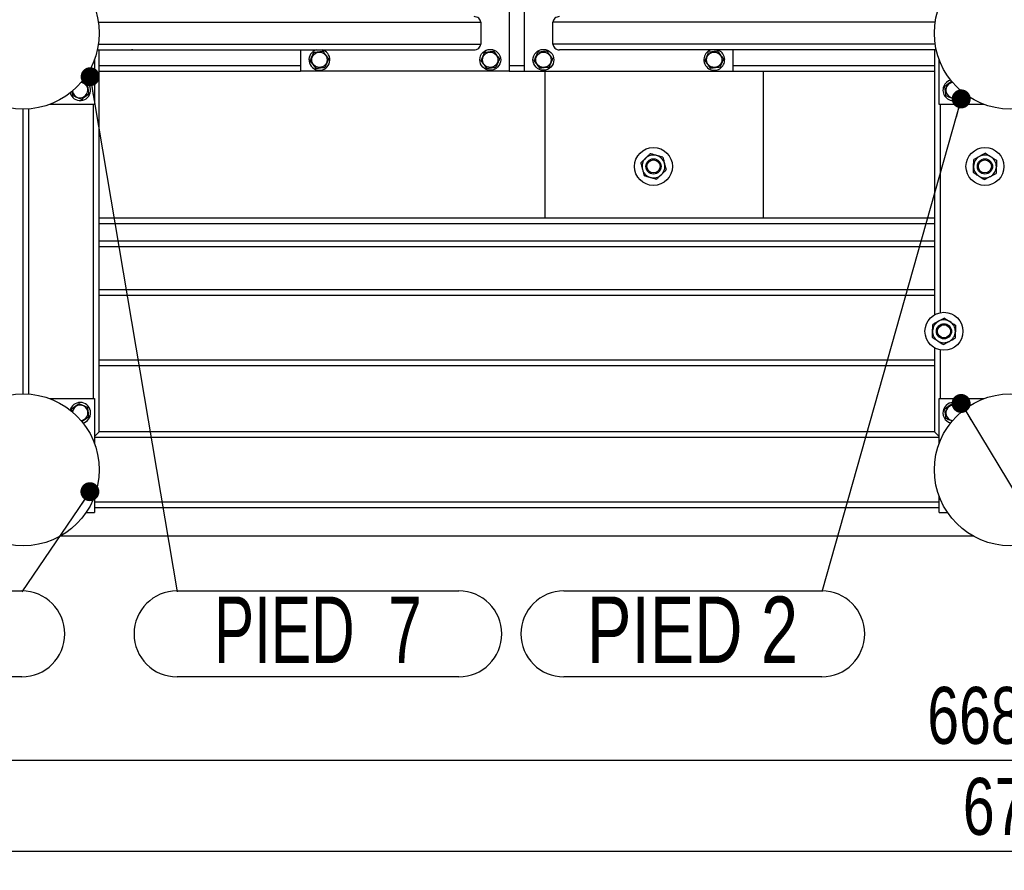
# Model space of a CAD drawing. Header units: millimetres. Extents: x 5 to 589, y 5 to 415.
# Tile 24 of 115: x 141 to 193, y 234 to 279. Entities that reach past the tile are written whole.
import ezdxf

# ---------------------------------------------------------------- set-up
doc = ezdxf.new("R2010")
doc.units = ezdxf.units.MM
doc.layers.add('COTES', color=1, linetype='Continuous')
doc.layers.add('NOTES', color=6, linetype='Continuous')
doc.layers.add('TRAIT-FORT', color=4, linetype='Continuous', lineweight=25)
doc.styles.add('SLDTEXTSTYLE0', font='TXT', dxfattribs={"width": 0.75})
doc.styles.add('SLDTEXTSTYLE9', font='TXT', dxfattribs={"width": 0.678571})
doc.dimstyles.new('SLDDIMSTYLE0', dxfattribs={"dimtxt": 3, "dimasz": 2, "dimexe": 0, "dimexo": 0.0625, "dimgap": 0.75, "dimtad": 1, "dimlfac": 20, "dimrnd": 1e-09, "dimzin": 12, "dimdsep": 46, "dimtxsty": 'SLDTEXTSTYLE0', "dimsah": 1, "dimcen": 0.09, "dimadec": 0, "dimazin": 3, "dimtfac": 1, "dimtofl": 0, "dimtmove": 0, "dimatfit": 3, "dimfxl": 1, "dimfrac": 2, "dimtolj": 1, "dimtzin": 12, "dimarcsym": 0})
doc.dimstyles.new('SLDDIMSTYLE3', dxfattribs={"dimtxt": 0.18, "dimasz": 1, "dimexe": 0, "dimexo": 0.0625, "dimgap": 0, "dimtad": 0, "dimtih": 1, "dimtoh": 1, "dimdec": 0, "dimrnd": 1e-09, "dimzin": 0, "dimdsep": 46, "dimtxsty": 'Standard', "dimblk1": 'DOT', "dimblk2": 'DOT', "dimsah": 1, "dimcen": 0.09, "dimadec": 0, "dimazin": 0, "dimtfac": 1, "dimtdec": 0, "dimtofl": 0, "dimtmove": 0, "dimatfit": 3, "dimldrblk": 'DOT', "dimfxl": 1, "dimfrac": 2, "dimtolj": 1, "dimtzin": 0, "dimarcsym": 0})

# ---------------------------------------------------------------- blocks, each defined once
blk = doc.blocks.new('_D_11')
at = {"layer": 'COTES', "color": 1, "transparency": 16777216}
for p, q in [((31.77, 251.052), (31.77, 234.455)), ((368.52, 251.052), (368.52, 234.455)), ((31.77, 235.455), (368.52, 235.455))]:
    blk.add_line(p, q, dxfattribs=at)
for points in [[(31.77, 235.455), (33.77, 234.955), (33.77, 235.955)], [(368.52, 235.455), (366.52, 235.955), (366.52, 234.955)]]:
    blk.add_solid(points, dxfattribs=at)
at = {"layer": 'COTES', "color": 1, "transparency": 16777216, "char_height": 3, "attachment_point": 1, "style": 'SLDTEXTSTYLE0'}
for s, insert in [('6735', (190.518, 239.322)), ('Toles', (200.51, 239.322))]:
    blk.add_mtext(s, dxfattribs=dict(at, insert=insert))
blk = doc.blocks.new('_D_13')
at = {"layer": 'COTES', "color": 1, "transparency": 16777216}
for p, q in [((32.77, 269.152), (32.77, 239.247)), ((367.02, 269.152), (367.02, 239.247)), ((367.02, 240.247), (32.77, 240.247))]:
    blk.add_line(p, q, dxfattribs=at)
for points in [[(32.77, 240.247), (34.77, 239.747), (34.77, 240.747)], [(367.02, 240.247), (365.02, 240.747), (365.02, 239.747)]]:
    blk.add_solid(points, dxfattribs=at)
at = {"layer": 'COTES', "color": 1, "transparency": 16777216, "char_height": 3, "attachment_point": 1, "style": 'SLDTEXTSTYLE0'}
for s, insert in [('Cadre', (198.635, 244.115)), ('6685', (188.643, 244.115))]:
    blk.add_mtext(s, dxfattribs=dict(at, insert=insert))
blk = doc.blocks.new('_DOT')
at = {"color": 0, "linetype": 'ByBlock', "lineweight": -2}
blk.add_line((-0.5, 0), (-1, 0), dxfattribs=at)
at = {"color": 0, "linetype": 'ByBlock', "const_width": 0.5}
blk.add_lwpolyline([(-0.25, 0, 1), (0.25, 0, 1)], format="xyb", close=True, dxfattribs=at)
blk = doc.blocks.new('SW_NOTE_8')
at = {"layer": 'NOTES', "color": 0}
for p, q in [((-13.585, 0.046), (0, 0.046)), ((0, -4.482), (-13.585, -4.482))]:
    blk.add_line(p, q, dxfattribs=at)
for centre, start, end in [((-13.585, -2.218), 90, 270), ((0, -2.218), 270, 90)]:
    blk.add_arc(centre, 2.264, start, end, dxfattribs=at)
at = {"layer": 'NOTES', "color": 0, "insert": (-6.784, -0.25), "char_height": 3.5, "attachment_point": 2, "style": 'SLDTEXTSTYLE0'}
blk.add_mtext('PIED 1', dxfattribs=at)
blk = doc.blocks.new('SW_NOTE_21')
at = {"layer": 'NOTES', "color": 0}
for p, q in [((0, 0.046), (14.843, 0.046)), ((14.843, -4.482), (0, -4.482))]:
    blk.add_line(p, q, dxfattribs=at)
for centre, start, end in [((0, -2.218), 90, 270), ((14.843, -2.218), 270, 90)]:
    blk.add_arc(centre, 2.264, start, end, dxfattribs=at)
at = {"layer": 'NOTES', "color": 0, "insert": (7.416, -0.25), "char_height": 3.5, "attachment_point": 2, "style": 'SLDTEXTSTYLE9'}
blk.add_mtext('PIED  7', dxfattribs=at)
blk = doc.blocks.new('SW_NOTE_22')
at = {"layer": 'NOTES', "color": 0}
for p, q in [((-13.585, 0.046), (0, 0.046)), ((0, -4.482), (-13.585, -4.482))]:
    blk.add_line(p, q, dxfattribs=at)
for centre, start, end in [((-13.585, -2.218), 90, 270), ((0, -2.218), 270, 90)]:
    blk.add_arc(centre, 2.264, start, end, dxfattribs=at)
at = {"layer": 'NOTES', "color": 0, "insert": (-6.807, -0.25), "char_height": 3.5, "attachment_point": 2, "style": 'SLDTEXTSTYLE0'}
blk.add_mtext('PIED 2', dxfattribs=at)

msp = doc.modelspace()

# ---------------------------------------------------------------- linework, layer by layer
at = {"layer": 'TRAIT-FORT', "color": 4, "linetype": 'Continuous', "lineweight": 25}
for p, q in [((166.62027, 280.55196), (166.62027, 276.55196)), ((167.42027, 276.55196), (167.42027, 280.55196)), ((144.97872, 279.12696), (165.12027, 279.12696)), ((165.12027, 279.12696), (165.12027, 277.97696)), ((168.92027, 277.97696), (168.92027, 279.12696)), ((189.06181, 279.12696), (168.92027, 279.12696)), ((144.92339, 277.67696), (164.76467, 277.67696)), ((144.97872, 277.97696), (165.12027, 277.97696)), ((145.02027, 276.85196), (145.02027, 277.67696)), ((146.78883, 277.67696), (146.72044, 277.67696)), ((155.62027, 277.67696), (155.62027, 276.55196)), ((156.83094, 277.66001), (156.7842, 277.67696)), ((189.06181, 277.97696), (168.92027, 277.97696)), ((189.11714, 277.67696), (169.27586, 277.67696)), ((178.42027, 276.55196), (178.42027, 277.67696)), ((189.02027, 277.67696), (189.02027, 276.85196)), ((144.77027, 277.16002), (144.77027, 274.80196)), ((189.27027, 274.80196), (189.27027, 277.16002)), ((145.02027, 276.55196), (145.02027, 276.85196)), ((145.02027, 276.85196), (155.62027, 276.85196)), ((145.02027, 276.55196), (155.62027, 276.55196)), ((145.02027, 265.05196), (145.02027, 276.55196)), ((166.62027, 276.55196), (155.62027, 276.55196)), ((166.62027, 276.85196), (167.42027, 276.85196)), ((166.62027, 276.55196), (167.42027, 276.55196)), ((167.42027, 276.55196), (178.42027, 276.55196)), ((168.52027, 268.80196), (168.52027, 276.55196)), ((178.42027, 276.85196), (189.02027, 276.85196)), ((178.42027, 276.55196), (189.02027, 276.55196)), ((180.02027, 268.80196), (180.02027, 276.55196)), ((189.02027, 276.85196), (189.02027, 276.55196)), ((189.02027, 276.55196), (189.02027, 265.05196)), ((190.47231, 275.36095), (190.45596, 275.49237)), ((141.02027, 259.55196), (141.02027, 274.55196)), ((141.32027, 259.54069), (141.32027, 274.56323)), ((144.77027, 274.80196), (142.41221, 274.80196)), ((144.72027, 259.30196), (144.72027, 274.80196)), ((191.62832, 274.80196), (189.27027, 274.80196)), ((189.32027, 274.80196), (189.32027, 263.82829)), ((189.02027, 268.80196), (145.02027, 268.80196)), ((189.02027, 268.50196), (145.02027, 268.50196)), ((189.02027, 267.60196), (145.02027, 267.60196)), ((189.02027, 267.30196), (145.02027, 267.30196)), ((145.02027, 265.05196), (189.02027, 265.05196)), ((145.02027, 264.75196), (145.02027, 265.05196)), ((189.02027, 265.05196), (189.02027, 264.75196)), ((145.02027, 261.35196), (145.02027, 264.75196)), ((145.02027, 264.75196), (189.02027, 264.75196)), ((189.02027, 264.75196), (189.02027, 263.71381)), ((189.02027, 261.98395), (189.02027, 261.35196)), ((189.32027, 261.86947), (189.32027, 259.30196)), ((145.02027, 261.35196), (189.02027, 261.35196)), ((145.02027, 261.05196), (145.02027, 261.35196)), ((145.02027, 257.55196), (145.02027, 261.05196)), ((145.02027, 261.05196), (189.02027, 261.05196)), ((189.02027, 261.35196), (189.02027, 261.05196)), ((189.02027, 261.05196), (189.02027, 257.55196)), ((142.41221, 259.30196), (144.77027, 259.30196)), ((144.77027, 259.30196), (144.77027, 256.9439)), ((189.27027, 259.30196), (191.62832, 259.30196)), ((189.27027, 256.9439), (189.27027, 259.30196)), ((143.51222, 258.76264), (143.48703, 258.68671)), ((145.02027, 257.55196), (144.77027, 257.30196)), ((144.77027, 257.30196), (145.02027, 257.55196)), ((189.02027, 257.55196), (145.02027, 257.55196)), ((189.27027, 257.30196), (189.02027, 257.55196)), ((189.02027, 257.55196), (189.27027, 257.30196)), ((189.27027, 257.25196), (144.77027, 257.25196)), ((144.77027, 254.16002), (144.77027, 253.30196)), ((189.27027, 253.30196), (189.27027, 254.16002)), ((189.27027, 253.85196), (144.77027, 253.85196)), ((144.32745, 253.30196), (144.77027, 253.30196)), ((189.27027, 253.55196), (144.77027, 253.55196)), ((189.27027, 253.30196), (189.71308, 253.30196)), ((191.08377, 252.05196), (142.95676, 252.05196))]:
    msp.add_line(p, q, dxfattribs=at)
for centre, radius in [((141.02027, 278.55196), 4), ((193.02027, 278.55196), 4), ((156.62027, 277.15196), 0.40375), ((165.62027, 277.15196), 0.55), ((165.62027, 277.15196), 0.40375), ((168.42027, 277.15196), 0.55), ((168.42027, 277.15196), 0.40375), ((177.42027, 277.15196), 0.40375), ((174.21877, 271.53413), 1), ((191.68069, 271.53413), 1), ((174.21877, 271.53413), 0.4), ((174.21877, 271.53413), 0.345), ((191.68069, 271.53413), 0.4), ((191.68069, 271.53413), 0.345), ((189.52215, 262.84888), 1), ((189.52215, 262.84888), 0.4), ((189.52215, 262.84888), 0.345), ((141.02027, 255.55196), 4), ((193.02027, 255.55196), 4)]:
    msp.add_circle(centre, radius, dxfattribs=at)
for centre, radius, start, end in [((156.62027, 277.15196), 0.55, 107.341443, 67.477326), ((177.42027, 277.15196), 0.55, 107.341443, 247.477326), ((177.42027, 277.15196), 0.55, 247.477326, 72.658557), ((144.02027, 275.55196), 0.55, 195.449837, 74.550169), ((144.02027, 275.55196), 0.40375, 185.882422, 84.117588), ((190.02027, 275.55196), 0.55, 105.476547, 157.477326), ((190.02027, 275.55196), 0.40375, 95.889188, 187.093779), ((190.02027, 275.55196), 0.55, 157.477326, 344.523435), ((190.02027, 275.55196), 0.40375, 187.093779, 354.1108), ((174.21877, 271.53413), 0.6, 134.329135, 194.329135), ((174.21877, 271.53413), 0.6, 74.329135, 134.329135), ((174.21877, 271.53413), 0.6, 14.329135, 74.329135), ((191.68069, 271.53413), 0.6, 118.232225, 178.232225), ((191.68069, 271.53413), 0.6, 58.232225, 118.232225), ((191.68069, 271.53413), 0.6, 358.232225, 58.232225), ((174.21877, 271.53413), 0.6, 194.329135, 254.329135), ((174.21877, 271.53413), 0.6, 314.329135, 14.329135), ((191.68069, 271.53413), 0.6, 178.232225, 238.232225), ((191.68069, 271.53413), 0.6, 298.232225, 358.232225), ((174.21877, 271.53413), 0.6, 254.329135, 314.329135), ((191.68069, 271.53413), 0.6, 238.232225, 298.232225), ((189.52215, 262.84888), 0.6, 118.232225, 178.232225), ((189.52215, 262.84888), 0.6, 58.232225, 118.232225), ((189.52215, 262.84888), 0.6, 358.232225, 58.232225), ((189.52215, 262.84888), 0.6, 178.232225, 238.232225), ((189.52215, 262.84888), 0.6, 298.232225, 358.232225), ((189.52215, 262.84888), 0.6, 238.232225, 298.232225), ((144.02027, 258.55196), 0.55, 284.24086, 157.477326), ((144.02027, 258.55196), 0.40375, 274.502768, 174.469742), ((190.02027, 258.55196), 0.55, 15.41961, 157.477326), ((190.02027, 258.55196), 0.40375, 5.806574, 187.093779), ((190.02027, 258.55196), 0.55, 157.477326, 254.580398), ((190.02027, 258.55196), 0.40375, 187.093779, 264.193439)]:
    msp.add_arc(centre, radius, start, end, dxfattribs=at)
for centre, major_axis, start_param, end_param in [((164.76467, 279.12696), (0.35559, 0), 0, 1.57079633), ((169.27586, 279.12696), (-0.35559, 0), 4.71238898, 6.28318531), ((164.76467, 277.97696), (0.35559, 0), 4.71238898, 6.28318531), ((169.27586, 277.97696), (-0.35559, 0), 0, 1.57079633)]:
    msp.add_ellipse(centre, major_axis=major_axis, ratio=0.84366149, start_param=start_param, end_param=end_param, dxfattribs=at)
for points, knots in [([(156.13327, 277.09136), (156.14985, 277.13059), (156.18337, 277.20991), (156.23303, 277.32743), (156.2805, 277.43978), (156.3096, 277.50865), (156.32429, 277.5434)], [0, 0, 0, 0, 0.26460494, 0.53494775, 0.76534313, 1, 1, 1, 1]), ([(156.32429, 277.5434), (156.38625, 277.55112), (156.48872, 277.56387), (156.63735, 277.58236), (156.73734, 277.59481), (156.79486, 277.60197), (156.81128, 277.60401)], [0, 0, 0, 0, 0.38554949, 0.63764185, 0.89654625, 1, 1, 1, 1]), ([(157.10726, 277.21256), (157.08157, 277.24654), (157.02963, 277.31522), (156.95268, 277.41699), (156.87913, 277.51428), (156.83403, 277.57392), (156.81128, 277.60401)], [0, 0, 0, 0, 0.26460494, 0.53494775, 0.76534313, 1, 1, 1, 1]), ([(165.13327, 277.09136), (165.14985, 277.13059), (165.18337, 277.20991), (165.23303, 277.32743), (165.2805, 277.43978), (165.3096, 277.50865), (165.32429, 277.5434)], [0, 0, 0, 0, 0.26460494, 0.53494775, 0.76534313, 1, 1, 1, 1]), ([(165.32429, 277.5434), (165.38625, 277.55112), (165.48872, 277.56387), (165.63735, 277.58236), (165.73734, 277.59481), (165.79486, 277.60197), (165.81128, 277.60401)], [0, 0, 0, 0, 0.38554949, 0.63764185, 0.89654625, 1, 1, 1, 1]), ([(166.10726, 277.21256), (166.08157, 277.24654), (166.02963, 277.31522), (165.95268, 277.41699), (165.87913, 277.51428), (165.83403, 277.57392), (165.81128, 277.60401)], [0, 0, 0, 0, 0.26460494, 0.53494775, 0.76534313, 1, 1, 1, 1]), ([(167.93327, 277.09136), (167.94985, 277.13059), (167.98337, 277.20991), (168.03303, 277.32743), (168.0805, 277.43978), (168.1096, 277.50865), (168.12429, 277.5434)], [0, 0, 0, 0, 0.26460494, 0.53494775, 0.76534313, 1, 1, 1, 1]), ([(168.61128, 277.60401), (168.54932, 277.5963), (168.44684, 277.58355), (168.29821, 277.56505), (168.19822, 277.55261), (168.14071, 277.54545), (168.12429, 277.5434)], [0, 0, 0, 0, 0.38554949, 0.63764185, 0.89654625, 1, 1, 1, 1]), ([(168.90726, 277.21256), (168.88157, 277.24654), (168.82963, 277.31522), (168.75268, 277.41699), (168.67913, 277.51428), (168.63403, 277.57392), (168.61128, 277.60401)], [0, 0, 0, 0, 0.26460494, 0.53494775, 0.76534313, 1, 1, 1, 1]), ([(176.93327, 277.09136), (176.94985, 277.13059), (176.98337, 277.20991), (177.03303, 277.32743), (177.0805, 277.43978), (177.1096, 277.50865), (177.12429, 277.5434)], [0, 0, 0, 0, 0.26460494, 0.53494775, 0.76534313, 1, 1, 1, 1]), ([(177.61128, 277.60401), (177.54932, 277.5963), (177.44684, 277.58355), (177.29821, 277.56505), (177.19822, 277.55261), (177.14071, 277.54545), (177.12429, 277.5434)], [0, 0, 0, 0, 0.38554949, 0.63764185, 0.89654625, 1, 1, 1, 1]), ([(177.90726, 277.21256), (177.88157, 277.24654), (177.82963, 277.31522), (177.75268, 277.41699), (177.67913, 277.51428), (177.63403, 277.57392), (177.61128, 277.60401)], [0, 0, 0, 0, 0.26460494, 0.53494775, 0.76534313, 1, 1, 1, 1]), ([(156.13327, 277.09136), (156.15896, 277.05738), (156.2109, 276.9887), (156.28785, 276.88693), (156.3614, 276.78964), (156.4065, 276.73), (156.42925, 276.69991)], [0, 0, 0, 0, 0.26460494, 0.53494775, 0.76534313, 1, 1, 1, 1]), ([(157.10726, 277.21256), (157.09068, 277.17333), (157.05716, 277.09401), (157.0075, 276.97649), (156.96003, 276.86414), (156.93093, 276.79527), (156.91625, 276.76052)], [0, 0, 0, 0, 0.26460494, 0.53494775, 0.76534313, 1, 1, 1, 1]), ([(165.13327, 277.09136), (165.15896, 277.05738), (165.2109, 276.9887), (165.28785, 276.88693), (165.3614, 276.78964), (165.4065, 276.73), (165.42925, 276.69991)], [0, 0, 0, 0, 0.26460494, 0.53494775, 0.76534313, 1, 1, 1, 1]), ([(166.10726, 277.21256), (166.09068, 277.17333), (166.05716, 277.09401), (166.0075, 276.97649), (165.96003, 276.86414), (165.93093, 276.79527), (165.91625, 276.76052)], [0, 0, 0, 0, 0.26460494, 0.53494775, 0.76534313, 1, 1, 1, 1]), ([(167.93327, 277.09136), (167.95896, 277.05738), (168.0109, 276.9887), (168.08785, 276.88693), (168.1614, 276.78964), (168.2065, 276.73), (168.22925, 276.69991)], [0, 0, 0, 0, 0.26460494, 0.53494775, 0.76534313, 1, 1, 1, 1]), ([(168.90726, 277.21256), (168.89068, 277.17333), (168.85716, 277.09401), (168.8075, 276.97649), (168.76003, 276.86414), (168.73093, 276.79527), (168.71625, 276.76052)], [0, 0, 0, 0, 0.26460494, 0.53494775, 0.76534313, 1, 1, 1, 1]), ([(176.93327, 277.09136), (176.95896, 277.05738), (177.0109, 276.9887), (177.08785, 276.88693), (177.1614, 276.78964), (177.2065, 276.73), (177.22925, 276.69991)], [0, 0, 0, 0, 0.26460494, 0.53494775, 0.76534313, 1, 1, 1, 1]), ([(177.90726, 277.21256), (177.89068, 277.17333), (177.85716, 277.09401), (177.8075, 276.97649), (177.76003, 276.86414), (177.73093, 276.79527), (177.71625, 276.76052)], [0, 0, 0, 0, 0.26460494, 0.53494775, 0.76534313, 1, 1, 1, 1]), ([(156.42925, 276.69991), (156.49122, 276.70762), (156.59369, 276.72037), (156.74232, 276.73887), (156.84231, 276.75131), (156.89983, 276.75847), (156.91625, 276.76052)], [0, 0, 0, 0, 0.38554949, 0.63764185, 0.89654625, 1, 1, 1, 1]), ([(165.42925, 276.69991), (165.49122, 276.70762), (165.59369, 276.72037), (165.74232, 276.73887), (165.84231, 276.75131), (165.89983, 276.75847), (165.91625, 276.76052)], [0, 0, 0, 0, 0.38554949, 0.63764185, 0.89654625, 1, 1, 1, 1]), ([(168.71625, 276.76052), (168.65429, 276.7528), (168.55181, 276.74005), (168.40318, 276.72156), (168.30319, 276.70911), (168.24567, 276.70195), (168.22925, 276.69991)], [0, 0, 0, 0, 0.38554949, 0.63764185, 0.89654625, 1, 1, 1, 1]), ([(177.71625, 276.76052), (177.65429, 276.7528), (177.55181, 276.74005), (177.40318, 276.72156), (177.30319, 276.70911), (177.24567, 276.70195), (177.22925, 276.69991)], [0, 0, 0, 0, 0.38554949, 0.63764185, 0.89654625, 1, 1, 1, 1]), ([(144.08202, 275.98725), (144.12191, 275.9704), (144.1969, 275.93871), (144.30812, 275.89171), (144.37697, 275.86262), (144.41171, 275.84794)], [0, 0, 0, 0, 0.360072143, 0.677104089, 1, 1, 1, 1]), ([(189.92945, 276.0161), (189.90546, 275.99797), (189.84673, 275.95356), (189.75521, 275.88436), (189.65796, 275.81083), (189.59831, 275.76573), (189.56822, 275.74297)], [0, 0, 0, 0, 0.20240388, 0.49561278, 0.74549542, 1, 1, 1, 1]), ([(143.62882, 275.25598), (143.62111, 275.3179), (143.6112, 275.39753), (143.60103, 275.47931), (143.59877, 275.49749)], [0, 0, 0, 0, 0.77762637, 1, 1, 1, 1]), ([(144.47231, 275.36095), (144.4646, 275.42291), (144.45185, 275.52538), (144.43335, 275.67401), (144.42091, 275.77401), (144.41375, 275.83152), (144.41171, 275.84794)], [0, 0, 0, 0, 0.38554949, 0.63764185, 0.89654625, 1, 1, 1, 1]), ([(189.62882, 275.25598), (189.62111, 275.31794), (189.60836, 275.42041), (189.58986, 275.56904), (189.57742, 275.66904), (189.57026, 275.72655), (189.56822, 275.74297)], [0, 0, 0, 0, 0.385549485, 0.637641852, 0.896546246, 1, 1, 1, 1]), ([(144.08087, 275.06497), (144.04164, 275.08155), (143.96231, 275.11506), (143.84479, 275.16472), (143.73245, 275.21219), (143.66357, 275.2413), (143.62882, 275.25598)], [0, 0, 0, 0, 0.26460494, 0.53494775, 0.76534313, 1, 1, 1, 1]), ([(144.08087, 275.06497), (144.11484, 275.09066), (144.18353, 275.14259), (144.2853, 275.21954), (144.38258, 275.2931), (144.44222, 275.33819), (144.47231, 275.36095)], [0, 0, 0, 0, 0.26460494, 0.53494775, 0.76534313, 1, 1, 1, 1]), ([(190.08087, 275.06497), (190.04164, 275.08155), (189.96231, 275.11506), (189.84479, 275.16472), (189.73245, 275.21219), (189.66357, 275.2413), (189.62882, 275.25598)], [0, 0, 0, 0, 0.26460494, 0.53494775, 0.76534313, 1, 1, 1, 1]), ([(190.08087, 275.06497), (190.11484, 275.09066), (190.18353, 275.14259), (190.2853, 275.21954), (190.38258, 275.2931), (190.44222, 275.33819), (190.47231, 275.36095)], [0, 0, 0, 0, 0.26460494, 0.53494775, 0.76534313, 1, 1, 1, 1]), ([(173.5517, 271.72127), (173.56848, 271.73766), (173.60213, 271.77053), (173.65518, 271.82236), (173.71064, 271.87654), (173.7593, 271.92407), (173.78912, 271.95319), (173.7995, 271.96333)], [0, 0, 0, 0, 0.21551724, 0.43222674, 0.65445839, 0.87968929, 1, 1, 1, 1]), ([(173.7995, 271.96333), (173.82105, 271.98438), (173.86459, 272.02692), (173.92797, 272.08883), (173.98926, 272.1487), (174.02789, 272.18644), (174.0473, 272.2054)], [0, 0, 0, 0, 0.249576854, 0.504361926, 0.75104582, 1, 1, 1, 1]), ([(174.38083, 272.11183), (174.35183, 272.11996), (174.29322, 272.13641), (174.20791, 272.16034), (174.12542, 272.18348), (174.07342, 272.19807), (174.0473, 272.2054)], [0, 0, 0, 0, 0.24957685, 0.50436193, 0.75104582, 1, 1, 1, 1]), ([(174.71437, 272.01826), (174.69178, 272.02459), (174.64649, 272.0373), (174.57508, 272.05733), (174.50043, 272.07828), (174.43493, 272.09665), (174.3948, 272.10791), (174.38083, 272.11183)], [0, 0, 0, 0, 0.21551724, 0.43222674, 0.65445839, 0.87968929, 1, 1, 1, 1]), ([(174.71437, 272.01826), (174.71934, 271.99878), (174.72931, 271.95975), (174.74826, 271.88555), (174.77177, 271.79352), (174.79057, 271.71992), (174.8001, 271.68263)], [0, 0, 0, 0, 0.18501599, 0.37074143, 0.68116385, 1, 1, 1, 1]), ([(191.08098, 271.55264), (191.08191, 271.58275), (191.08378, 271.64359), (191.08652, 271.73215), (191.08916, 271.81779), (191.09083, 271.87177), (191.09166, 271.89889)], [0, 0, 0, 0, 0.24957685, 0.50436193, 0.75104582, 1, 1, 1, 1]), ([(191.39686, 272.06275), (191.37033, 272.0485), (191.31669, 272.01971), (191.23863, 271.97779), (191.16315, 271.93727), (191.11556, 271.91172), (191.09166, 271.89889)], [0, 0, 0, 0, 0.24957685, 0.50436193, 0.75104582, 1, 1, 1, 1]), ([(191.70206, 272.22662), (191.6814, 272.21553), (191.63995, 272.19327), (191.57461, 272.15819), (191.5063, 272.12151), (191.44637, 272.08933), (191.40965, 272.06962), (191.39686, 272.06275)], [0, 0, 0, 0, 0.215517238, 0.432226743, 0.654458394, 0.879689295, 1, 1, 1, 1]), ([(191.70206, 272.22662), (191.71916, 272.21604), (191.7534, 272.19483), (191.81851, 272.15451), (191.89927, 272.1045), (191.96386, 272.06451), (191.99658, 272.04424)], [0, 0, 0, 0, 0.18501599, 0.37074143, 0.68116385, 1, 1, 1, 1]), ([(191.99658, 272.04424), (192.00164, 272.04111), (192.04273, 272.01566), (192.12098, 271.96721), (192.21393, 271.90965), (192.26937, 271.87532), (192.29109, 271.86187)], [0, 0, 0, 0, 0.04940377, 0.40100021, 0.76531448, 1, 1, 1, 1]), ([(192.29109, 271.86187), (192.29037, 271.83842), (192.28892, 271.7914), (192.28663, 271.71727), (192.28424, 271.63978), (192.28214, 271.57179), (192.28085, 271.53013), (192.28041, 271.51562)], [0, 0, 0, 0, 0.21551724, 0.43222674, 0.65445839, 0.87968929, 1, 1, 1, 1]), ([(173.5517, 271.72127), (173.55667, 271.70179), (173.56664, 271.66277), (173.58127, 271.60549), (173.59541, 271.55013), (173.60908, 271.49664), (173.62312, 271.44166), (173.63265, 271.40436), (173.63743, 271.38564)], [0, 0, 0, 0, 0.18491158, 0.37053221, 0.5253481, 0.68099717, 0.8398193, 1, 1, 1, 1]), ([(173.63743, 271.38564), (173.63891, 271.37987), (173.65087, 271.33304), (173.67364, 271.24387), (173.7007, 271.13794), (173.71684, 271.07476), (173.72317, 271.05)], [0, 0, 0, 0, 0.04940377, 0.40100021, 0.76531448, 1, 1, 1, 1]), ([(174.88583, 271.34699), (174.86905, 271.3306), (174.8354, 271.29773), (174.78235, 271.2459), (174.72689, 271.19173), (174.67823, 271.14419), (174.64841, 271.11507), (174.63803, 271.10493)], [0, 0, 0, 0, 0.21551724, 0.43222674, 0.65445839, 0.87968929, 1, 1, 1, 1]), ([(174.8001, 271.68263), (174.80157, 271.67686), (174.81353, 271.63003), (174.83631, 271.54086), (174.86337, 271.43493), (174.87951, 271.37175), (174.88583, 271.34699)], [0, 0, 0, 0, 0.049403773, 0.401000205, 0.765314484, 1, 1, 1, 1]), ([(191.07029, 271.20639), (191.07101, 271.22984), (191.07247, 271.27686), (191.07475, 271.35099), (191.07715, 271.42849), (191.07924, 271.49648), (191.08053, 271.53814), (191.08098, 271.55264)], [0, 0, 0, 0, 0.215517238, 0.432226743, 0.654458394, 0.879689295, 1, 1, 1, 1]), ([(192.28041, 271.51562), (192.27948, 271.48551), (192.2776, 271.42467), (192.27487, 271.33611), (192.27222, 271.25047), (192.27056, 271.19649), (192.26972, 271.16938)], [0, 0, 0, 0, 0.24957685, 0.50436193, 0.75104582, 1, 1, 1, 1]), ([(173.72317, 271.05), (173.74575, 271.04367), (173.79104, 271.03096), (173.86245, 271.01093), (173.9371, 270.98999), (174.0026, 270.97161), (174.04273, 270.96035), (174.0567, 270.95643)], [0, 0, 0, 0, 0.21551724, 0.43222674, 0.65445839, 0.87968929, 1, 1, 1, 1]), ([(174.0567, 270.95643), (174.0857, 270.9483), (174.14431, 270.93185), (174.22962, 270.90792), (174.31211, 270.88478), (174.36411, 270.87019), (174.39023, 270.86286)], [0, 0, 0, 0, 0.24957685, 0.50436193, 0.75104582, 1, 1, 1, 1]), ([(174.63803, 271.10493), (174.61649, 271.08388), (174.57294, 271.04134), (174.50956, 270.97943), (174.44827, 270.91956), (174.40964, 270.88182), (174.39023, 270.86286)], [0, 0, 0, 0, 0.24957685, 0.50436193, 0.75104582, 1, 1, 1, 1]), ([(191.07029, 271.20639), (191.08738, 271.19581), (191.12163, 271.17461), (191.17189, 271.14348), (191.22047, 271.1134), (191.2674, 271.08434), (191.31565, 271.05446), (191.34837, 271.03419), (191.36481, 271.02402)], [0, 0, 0, 0, 0.18491158, 0.37053221, 0.5253481, 0.68099717, 0.8398193, 1, 1, 1, 1]), ([(191.36481, 271.02402), (191.36987, 271.02088), (191.41096, 270.99544), (191.4892, 270.94698), (191.58216, 270.88942), (191.6376, 270.85509), (191.65932, 270.84164)], [0, 0, 0, 0, 0.049403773, 0.401000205, 0.765314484, 1, 1, 1, 1]), ([(191.65932, 270.84164), (191.67998, 270.85274), (191.72143, 270.87499), (191.78677, 270.91007), (191.85508, 270.94675), (191.91501, 270.97893), (191.95173, 270.99864), (191.96452, 271.00551)], [0, 0, 0, 0, 0.21551724, 0.43222674, 0.65445839, 0.87968929, 1, 1, 1, 1]), ([(191.96452, 271.00551), (191.99106, 271.01976), (192.04469, 271.04855), (192.12275, 271.09047), (192.19824, 271.131), (192.24582, 271.15654), (192.26972, 271.16938)], [0, 0, 0, 0, 0.24957685, 0.50436193, 0.75104582, 1, 1, 1, 1]), ([(189.54352, 263.54137), (189.52286, 263.53028), (189.48141, 263.50802), (189.41607, 263.47294), (189.34776, 263.43626), (189.28783, 263.40408), (189.25111, 263.38437), (189.23832, 263.3775)], [0, 0, 0, 0, 0.215517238, 0.432226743, 0.654458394, 0.879689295, 1, 1, 1, 1]), ([(189.54352, 263.54137), (189.56061, 263.53079), (189.59486, 263.50958), (189.65997, 263.46926), (189.74073, 263.41925), (189.80531, 263.37926), (189.83804, 263.35899)], [0, 0, 0, 0, 0.18501599, 0.37074143, 0.68116385, 1, 1, 1, 1]), ([(188.92244, 262.86739), (188.92337, 262.8975), (188.92524, 262.95834), (188.92798, 263.0469), (188.93062, 263.13254), (188.93229, 263.18652), (188.93312, 263.21364)], [0, 0, 0, 0, 0.24957685, 0.50436193, 0.75104582, 1, 1, 1, 1]), ([(189.23832, 263.3775), (189.21178, 263.36325), (189.15815, 263.33446), (189.08009, 263.29254), (189.00461, 263.25202), (188.95702, 263.22647), (188.93312, 263.21364)], [0, 0, 0, 0, 0.24957685, 0.50436193, 0.75104582, 1, 1, 1, 1]), ([(189.83804, 263.35899), (189.8431, 263.35586), (189.88419, 263.33041), (189.96244, 263.28196), (190.05539, 263.2244), (190.11083, 263.19007), (190.13255, 263.17662)], [0, 0, 0, 0, 0.04940377, 0.40100021, 0.76531448, 1, 1, 1, 1]), ([(190.13255, 263.17662), (190.13183, 263.15317), (190.13038, 263.10615), (190.12809, 263.03202), (190.1257, 262.95453), (190.1236, 262.88654), (190.12231, 262.84488), (190.12187, 262.83037)], [0, 0, 0, 0, 0.21551724, 0.43222674, 0.65445839, 0.87968929, 1, 1, 1, 1]), ([(188.91175, 262.52114), (188.91247, 262.54459), (188.91393, 262.59161), (188.91621, 262.66574), (188.9186, 262.74324), (188.9207, 262.81123), (188.92199, 262.85289), (188.92244, 262.86739)], [0, 0, 0, 0, 0.215517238, 0.432226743, 0.654458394, 0.879689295, 1, 1, 1, 1]), ([(188.91175, 262.52114), (188.92884, 262.51056), (188.96309, 262.48936), (189.01335, 262.45823), (189.06192, 262.42815), (189.10886, 262.39909), (189.15711, 262.36921), (189.18983, 262.34894), (189.20626, 262.33877)], [0, 0, 0, 0, 0.18491158, 0.37053221, 0.5253481, 0.68099717, 0.8398193, 1, 1, 1, 1]), ([(189.80598, 262.32026), (189.83252, 262.33451), (189.88615, 262.3633), (189.96421, 262.40522), (190.0397, 262.44575), (190.08728, 262.47129), (190.11118, 262.48413)], [0, 0, 0, 0, 0.24957685, 0.50436193, 0.75104582, 1, 1, 1, 1]), ([(190.12187, 262.83037), (190.12094, 262.80026), (190.11906, 262.73942), (190.11633, 262.65086), (190.11368, 262.56522), (190.11202, 262.51124), (190.11118, 262.48413)], [0, 0, 0, 0, 0.24957685, 0.50436193, 0.75104582, 1, 1, 1, 1]), ([(189.20626, 262.33877), (189.21133, 262.33563), (189.25242, 262.31019), (189.33066, 262.26173), (189.42361, 262.20417), (189.47906, 262.16984), (189.50078, 262.15639)], [0, 0, 0, 0, 0.049403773, 0.401000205, 0.765314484, 1, 1, 1, 1]), ([(189.50078, 262.15639), (189.52144, 262.16749), (189.56289, 262.18974), (189.62823, 262.22482), (189.69654, 262.2615), (189.75647, 262.29368), (189.79319, 262.31339), (189.80598, 262.32026)], [0, 0, 0, 0, 0.21551724, 0.43222674, 0.65445839, 0.87968929, 1, 1, 1, 1]), ([(143.95966, 259.03895), (143.92569, 259.01326), (143.857, 258.96133), (143.75523, 258.88438), (143.65795, 258.81082), (143.59831, 258.76573), (143.56822, 258.74297)], [0, 0, 0, 0, 0.26460494, 0.53494775, 0.76534313, 1, 1, 1, 1]), ([(143.95966, 259.03895), (143.9989, 259.02237), (144.07822, 258.98886), (144.19574, 258.9392), (144.30808, 258.89173), (144.37696, 258.86262), (144.41171, 258.84794)], [0, 0, 0, 0, 0.26460494, 0.53494775, 0.76534313, 1, 1, 1, 1]), ([(144.47231, 258.36095), (144.4646, 258.42291), (144.45185, 258.52538), (144.43335, 258.67401), (144.42091, 258.77401), (144.41375, 258.83152), (144.41171, 258.84794)], [0, 0, 0, 0, 0.38554949, 0.63764185, 0.89654625, 1, 1, 1, 1]), ([(189.95966, 259.03895), (189.92569, 259.01326), (189.857, 258.96133), (189.75523, 258.88438), (189.65795, 258.81082), (189.59831, 258.76573), (189.56822, 258.74297)], [0, 0, 0, 0, 0.26460494, 0.53494775, 0.76534313, 1, 1, 1, 1]), ([(189.95966, 259.03895), (189.9989, 259.02237), (190.07822, 258.98886), (190.19574, 258.9392), (190.30808, 258.89173), (190.37696, 258.86262), (190.41171, 258.84794)], [0, 0, 0, 0, 0.26460494, 0.53494775, 0.76534313, 1, 1, 1, 1]), ([(190.44252, 258.6004), (190.43952, 258.62447), (190.43121, 258.69122), (190.42091, 258.77401), (190.41375, 258.83152), (190.41171, 258.84794)], [0, 0, 0, 0, 0.28721744, 0.79649959, 1, 1, 1, 1]), ([(143.5837, 258.61853), (143.58057, 258.6437), (143.57534, 258.68576), (143.57026, 258.72658), (143.56822, 258.74297)], [0, 0, 0, 0, 0.59842404, 1, 1, 1, 1]), ([(144.10665, 258.08446), (144.1321, 258.10371), (144.19229, 258.14922), (144.28532, 258.21956), (144.38258, 258.2931), (144.44222, 258.33819), (144.47231, 258.36095)], [0, 0, 0, 0, 0.21217972, 0.50179486, 0.74861479, 1, 1, 1, 1]), ([(189.62882, 258.25598), (189.62111, 258.31794), (189.60836, 258.42041), (189.58986, 258.56904), (189.57742, 258.66904), (189.57026, 258.72655), (189.56822, 258.74297)], [0, 0, 0, 0, 0.38554949, 0.63764185, 0.89654625, 1, 1, 1, 1]), ([(189.95385, 258.11864), (189.91552, 258.13484), (189.84207, 258.16587), (189.73241, 258.21221), (189.66356, 258.2413), (189.62882, 258.25598)], [0, 0, 0, 0, 0.35098757, 0.67252018, 1, 1, 1, 1])]:
    msp.add_open_spline(points, degree=3, knots=knots, dxfattribs=at)

# ---------------------------------------------------------------- block references
at = {"layer": 'NOTES', "color": 211}
for name, p in [('SW_NOTE_8', (140.9434, 249.12756)), ('SW_NOTE_21', (149.1195, 249.12756)), ('SW_NOTE_22', (183.08176, 249.12756))]:
    msp.add_blockref(name, p, dxfattribs=at)

# ---------------------------------------------------------------- dimensions: what is measured, and where the dimension line sits
at = {"layer": 'COTES', "color": 1}
dim = msp.add_linear_dim(base=(32.77027, 240.24734), p1=(367.02027, 270.15196), p2=(32.77027, 270.15196), angle=0, text='<> Cadre', dimstyle='SLDDIMSTYLE0', dxfattribs=at)
dim.commit()
dim.dimension.update_dxf_attribs({"geometry": '_D_13', "text_midpoint": (199.89527, 240.24734), "dimtype": 160})
dim = msp.add_linear_dim(base=(368.52027, 235.45487), p1=(31.77027, 252.05196), p2=(368.52027, 252.05196), text='<> Toles', dimstyle='SLDDIMSTYLE0', dxfattribs=at)
dim.commit()
dim.dimension.update_dxf_attribs({"geometry": '_D_11', "text_midpoint": (200.14527, 235.45487), "dimtype": 160})

# ---------------------------------------------------------------- leaders
at = {"layer": 'NOTES', "color": 211}
for points in [[(144.54246, 276.2611), (149.1195, 249.12756)], [(190.4302, 275.09142), (183.08176, 249.12756)], [(190.42561, 259.0485), (196.41509, 249.12756)], [(144.52948, 254.40017), (140.9434, 249.12756)]]:
    msp.add_leader(points, dimstyle='SLDDIMSTYLE3', dxfattribs=at)

doc.saveas('drawing.dxf')
